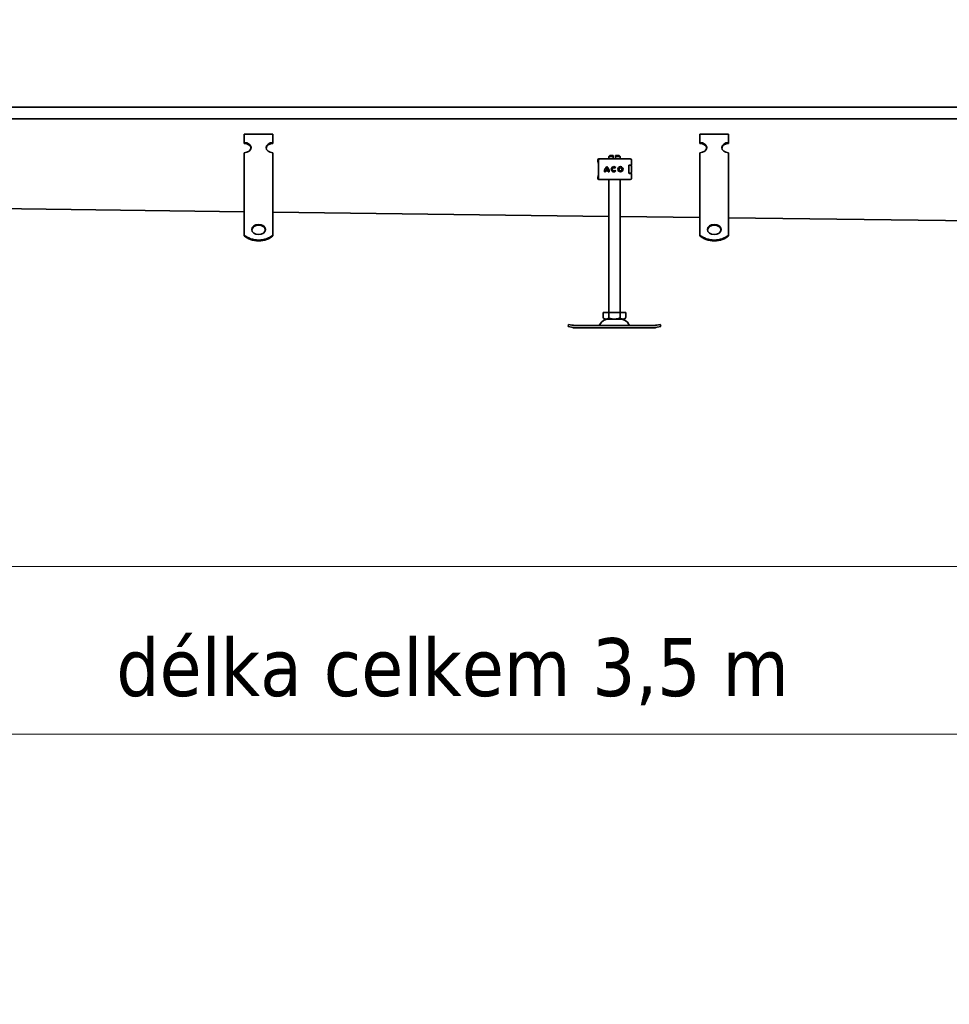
# Model space of a CAD drawing. Header units: millimetres. Extents: x -300186 to 535164, y -28581 to 763383.
# Tile 197 of 256: x 6220 to 7030, y 139014 to 139871. Entities that reach past the tile are written whole.
import ezdxf

# ---------------------------------------------------------------- set-up
doc = ezdxf.new("R2010")
doc.units = ezdxf.units.MM
doc.header["$LTSCALE"] = 10
doc.header["$PDSIZE"] = -4
doc.layers.add('Dimension (ISO)', color=5, linetype='Continuous', lineweight=9, true_color=0x0000ff)
doc.layers.add('Visible (ISO)', color=7, linetype='Continuous', lineweight=35)
doc.styles.add('Note Text (ISO)', font='tahoma.ttf')
doc.dimstyles.new('Default (ISO)', dxfattribs={"dimscale": 14.410965, "dimtxt": 3.5, "dimasz": 3.5, "dimexe": 1.5, "dimexo": 0, "dimgap": 1, "dimtad": 1, "dimrnd": 1e-08, "dimtxsty": 'Note Text (ISO)', "dimcen": 0.09, "dimdle": 10, "dimclrd": 256, "dimclre": 256, "dimclrt": 256, "dimazin": 2, "dimtfac": 1.001486, "dimtmove": 0, "dimatfit": 3, "dimfxl": 1, "dimtolj": 1, "dimlwd": -1, "dimlwe": -1, "dimarcsym": 0})

# ---------------------------------------------------------------- blocks, each defined once
blk = doc.blocks.new('_OBLIQUE')
at = {"color": 0, "linetype": 'ByBlock'}
blk.add_line((-0.5, -0.5), (0.5, 0.5), dxfattribs=at)
blk = doc.blocks.new('*D1147')
at = {"layer": 'Defpoints', "color": 0, "lineweight": -3, "transparency": 16777216}
for p in [(4739.07, 139724.78), (8459.13, 139248.71), (8459.13, 139247.6)]:
    blk.add_point(p, dxfattribs=at)
at = {"layer": 'Dimension (ISO)', "color": 0, "transparency": 16777216}
for p, q in [((8459.13, 139247.6), (8459.13, 139320.77)), ((4739.07, 139263.12), (4739.07, 139176.66)), ((4710.25, 139248.71), (8487.95, 139248.71)), ((4739.07, 139248.71), (4710.25, 139248.71)), ((4767.89, 139248.71), (4796.72, 139248.71)), ((8430.31, 139248.71), (8401.49, 139248.71)), ((8459.13, 139248.71), (8487.95, 139248.71))]:
    blk.add_line(p, q, dxfattribs=at)
at = {"layer": 'Dimension (ISO)', "color": 0, "transparency": 16777216, "xscale": 50.43837590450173, "yscale": 50.43837590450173, "zscale": 50.43837590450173}
for p, rotation in [((4739.07, 139248.71), 270), ((8459.13, 139248.71), 90)]:
    blk.add_blockref('_OBLIQUE', p, dxfattribs=dict(at, rotation=rotation))
at = {"layer": 'Dimension (ISO)', "color": 0, "transparency": 16777216, "insert": (6304.55, 139332.43), "char_height": 50.4384, "attachment_point": 1, "style": 'Note Text (ISO)'}
blk.add_mtext('\\A1;délka celkem 3,5 m', dxfattribs=at)
blk = doc.blocks.new('*D1148')
at = {"layer": 'Defpoints', "color": 0, "lineweight": -3, "transparency": 16777216}
for p in [(4740.57, 139871.02), (7115.57, 139727.03), (7115.57, 139394.95)]:
    blk.add_point(p, dxfattribs=at)
at = {"layer": 'Dimension (ISO)', "color": 0, "transparency": 16777216}
for p, q in [((4740.57, 139409.36), (4740.57, 139322.9)), ((7115.57, 139409.36), (7115.57, 139322.9)), ((4711.75, 139394.95), (7144.39, 139394.95)), ((4740.57, 139394.95), (4711.75, 139394.95)), ((4769.39, 139394.95), (4798.22, 139394.95)), ((7086.75, 139394.95), (7057.93, 139394.95)), ((7115.57, 139394.95), (7144.39, 139394.95))]:
    blk.add_line(p, q, dxfattribs=at)
at = {"layer": 'Dimension (ISO)', "color": 0, "transparency": 16777216, "xscale": 50.43837590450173, "yscale": 50.43837590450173, "zscale": 50.43837590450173}
for p, rotation in [((4740.57, 139394.95), 270), ((7115.57, 139394.95), 90)]:
    blk.add_blockref('_OBLIQUE', p, dxfattribs=dict(at, rotation=rotation))
at = {"layer": 'Dimension (ISO)', "color": 0, "transparency": 16777216, "insert": (5847.06, 139473.35), "char_height": 50.438, "attachment_point": 1, "style": 'Note Text (ISO)'}
blk.add_mtext('\\A1;1,650', dxfattribs=at)

msp = doc.modelspace()

# ---------------------------------------------------------------- linework, layer by layer
at = {"layer": 'Visible (ISO)'}
for p, q in [((4740.571, 139794.779), (7103.571, 139794.779)), ((7100.571, 139784.779), (4727.071, 139784.779)), ((6416.071, 139771.299), (6441.071, 139771.299)), ((6416.071, 139763.986), (6416.071, 139771.299)), ((6441.071, 139763.986), (6441.071, 139771.299)), ((6813.071, 139771.299), (6838.071, 139771.299)), ((6813.071, 139763.986), (6813.071, 139771.299)), ((6838.071, 139763.986), (6838.071, 139771.299)), ((6416.071, 139763.304), (6416.071, 139763.986)), ((6441.071, 139763.986), (6441.071, 139763.304)), ((6813.071, 139763.304), (6813.071, 139763.986)), ((6838.071, 139763.986), (6838.071, 139763.304)), ((6416.071, 139740.596), (6416.071, 139755.209)), ((6441.071, 139740.596), (6441.071, 139755.209)), ((6734.491, 139752.779), (6733.571, 139751.859)), ((6734.491, 139752.779), (6737.571, 139752.779)), ((6739.571, 139752.779), (6742.651, 139752.779)), ((6742.651, 139752.779), (6743.571, 139751.859)), ((6813.071, 139740.596), (6813.071, 139755.209)), ((6838.071, 139740.596), (6838.071, 139755.209)), ((6724.114, 139748.185), (6724.114, 139748.779)), ((6724.571, 139743.779), (6724.571, 139741.831)), ((6724.768, 139732.779), (6724.768, 139748.779)), ((6725.114, 139749.779), (6725.222, 139749.779)), ((6725.768, 139749.779), (6725.222, 139749.779)), ((6725.768, 139749.779), (6725.812, 139749.779)), ((6725.812, 139749.779), (6727.934, 139749.779)), ((6727.934, 139749.779), (6728.783, 139749.779)), ((6747.008, 139749.779), (6728.783, 139749.779)), ((6737.571, 139751.859), (6733.571, 139751.859)), ((6733.571, 139749.779), (6733.571, 139751.859)), ((6737.571, 139749.779), (6737.571, 139751.859)), ((6739.571, 139751.859), (6739.571, 139749.779)), ((6743.571, 139751.859), (6739.571, 139751.859)), ((6743.571, 139749.779), (6743.571, 139751.859)), ((6747.008, 139749.779), (6747.651, 139749.779)), ((6747.651, 139749.779), (6751.609, 139749.779)), ((6751.34, 139744.279), (6751.735, 139744.279)), ((6752.557, 139744.379), (6751.587, 139744.379)), ((6751.609, 139749.779), (6752.338, 139749.779)), ((6751.735, 139744.279), (6752.338, 139744.279)), ((6753.338, 139744.379), (6752.557, 139744.379)), ((6753.338, 139744.379), (6753.338, 139748.779)), ((6416.071, 139739.167), (6416.071, 139740.596)), ((6416.071, 139739.045), (6416.071, 139739.167)), ((6416.071, 139739.045), (6416.071, 139732.322)), ((6441.071, 139739.167), (6441.071, 139740.596)), ((6441.071, 139739.045), (6441.071, 139739.167)), ((6441.071, 139739.045), (6441.071, 139732.322)), ((6724.571, 139741.831), (6724.571, 139739.728)), ((6724.571, 139739.728), (6724.571, 139737.779)), ((6730.713, 139738.526), (6729.807, 139738.526)), ((6733.094, 139739.344), (6730.774, 139739.344)), ((6731.012, 139740.249), (6732.857, 139740.249)), ((6734.061, 139738.526), (6733.156, 139738.526)), ((6739.878, 139742.155), (6739.153, 139741.612)), ((6739.189, 139739.994), (6739.934, 139739.479)), ((6750.988, 139743.379), (6750.988, 139738.179)), ((6751.735, 139737.279), (6751.34, 139737.279)), ((6752.557, 139737.179), (6751.587, 139737.179)), ((6752.338, 139737.279), (6751.735, 139737.279)), ((6753.338, 139737.179), (6752.557, 139737.179)), ((6753.338, 139738.279), (6753.338, 139743.279)), ((6753.338, 139732.779), (6753.338, 139737.179)), ((6813.071, 139739.167), (6813.071, 139740.596)), ((6813.071, 139739.045), (6813.071, 139739.167)), ((6813.071, 139739.045), (6813.071, 139732.322)), ((6838.071, 139739.167), (6838.071, 139740.596)), ((6838.071, 139739.045), (6838.071, 139739.167)), ((6838.071, 139739.045), (6838.071, 139732.322)), ((6416.071, 139728.824), (6416.071, 139732.322)), ((6416.071, 139724.17), (6416.071, 139728.824)), ((6441.071, 139728.824), (6441.071, 139732.322)), ((6441.071, 139724.17), (6441.071, 139728.824)), ((6724.114, 139732.779), (6724.114, 139733.373)), ((6725.222, 139731.779), (6725.114, 139731.779)), ((6725.222, 139731.779), (6725.768, 139731.779)), ((6725.812, 139731.779), (6725.768, 139731.779)), ((6727.934, 139731.779), (6725.812, 139731.779)), ((6728.783, 139731.779), (6727.934, 139731.779)), ((6728.783, 139731.779), (6747.008, 139731.779)), ((6733.571, 139616.079), (6733.571, 139731.779)), ((6743.571, 139616.079), (6743.571, 139731.779)), ((6747.651, 139731.779), (6747.008, 139731.779)), ((6751.609, 139731.779), (6747.651, 139731.779)), ((6752.338, 139731.779), (6751.609, 139731.779)), ((6813.071, 139728.824), (6813.071, 139732.322)), ((6813.071, 139724.17), (6813.071, 139728.824)), ((6838.071, 139728.824), (6838.071, 139732.322)), ((6838.071, 139724.17), (6838.071, 139728.824)), ((6416.071, 139724.048), (6416.071, 139724.17)), ((6416.071, 139724.048), (6416.071, 139717.325)), ((6441.071, 139724.048), (6441.071, 139724.17)), ((6441.071, 139724.048), (6441.071, 139717.325)), ((6813.071, 139724.048), (6813.071, 139724.17)), ((6813.071, 139724.048), (6813.071, 139717.325)), ((6838.071, 139724.048), (6838.071, 139724.17)), ((6838.071, 139724.048), (6838.071, 139717.325)), ((6416.071, 139713.827), (6416.071, 139717.325)), ((6416.071, 139709.173), (6416.071, 139713.827)), ((6441.071, 139713.827), (6441.071, 139717.325)), ((6441.071, 139709.173), (6441.071, 139713.827)), ((6813.071, 139713.827), (6813.071, 139717.325)), ((6813.071, 139709.173), (6813.071, 139713.827)), ((6838.071, 139713.827), (6838.071, 139717.325)), ((6838.071, 139709.173), (6838.071, 139713.827)), ((6416.071, 139703.774), (6044.071, 139708.475)), ((6416.071, 139709.051), (6416.071, 139709.173)), ((6416.071, 139709.051), (6416.071, 139702.328)), ((6416.071, 139698.83), (6416.071, 139702.328)), ((6441.071, 139709.051), (6441.071, 139709.173)), ((6441.071, 139709.051), (6441.071, 139702.328)), ((6733.571, 139699.762), (6441.071, 139703.458)), ((6441.071, 139698.83), (6441.071, 139702.328)), ((6813.071, 139709.051), (6813.071, 139709.173)), ((6813.071, 139709.051), (6813.071, 139702.328)), ((6813.071, 139698.83), (6813.071, 139702.328)), ((6838.071, 139709.051), (6838.071, 139709.173)), ((6838.071, 139709.051), (6838.071, 139702.328)), ((6838.071, 139698.83), (6838.071, 139702.328)), ((6416.071, 139695.604), (6416.071, 139698.83)), ((6416.071, 139683.546), (6416.071, 139695.604)), ((6441.071, 139695.604), (6441.071, 139698.83)), ((6441.071, 139683.546), (6441.071, 139695.604)), ((6813.071, 139698.757), (6743.571, 139699.636)), ((6813.071, 139695.604), (6813.071, 139698.83)), ((6813.071, 139683.546), (6813.071, 139695.604)), ((6838.071, 139695.604), (6838.071, 139698.83)), ((7065.071, 139695.573), (6838.071, 139698.441)), ((6838.071, 139683.546), (6838.071, 139695.604)), ((6416.071, 139682.864), (6416.071, 139683.546)), ((6441.071, 139683.546), (6441.071, 139682.864)), ((6813.071, 139682.864), (6813.071, 139683.546)), ((6838.071, 139683.546), (6838.071, 139682.864)), ((6728.756, 139611.979), (6728.756, 139616.079)), ((6728.756, 139616.079), (6733.664, 139616.079)), ((6733.664, 139611.979), (6733.664, 139616.079)), ((6733.664, 139616.079), (6743.479, 139616.079)), ((6743.479, 139611.979), (6743.479, 139616.079)), ((6743.479, 139616.079), (6748.386, 139616.079)), ((6748.386, 139611.979), (6748.386, 139616.079)), ((6730.456, 139610.279), (6746.686, 139610.279)), ((6698.271, 139603.69), (6698.653, 139605.653)), ((6698.271, 139603.69), (6701.216, 139603.118)), ((6701.598, 139605.081), (6698.653, 139605.653)), ((6702.356, 139602.896), (6701.216, 139603.118)), ((6701.598, 139605.081), (6702.738, 139604.859)), ((6703.571, 139604.779), (6773.571, 139604.779)), ((6773.571, 139602.779), (6703.571, 139602.779)), ((6774.405, 139604.859), (6775.545, 139605.081)), ((6775.926, 139603.118), (6774.787, 139602.896)), ((6778.49, 139605.653), (6775.545, 139605.081)), ((6775.926, 139603.118), (6778.871, 139603.69)), ((6778.871, 139603.69), (6778.49, 139605.653))]:
    msp.add_line(p, q, dxfattribs=at)
for radius in [2.253, 1.348]:
    msp.add_circle((6743.823, 139740.779), radius, dxfattribs=at)
for centre, radius, start, end in [((6725.114, 139748.779), 1, 90, 180), ((6727.571, 139743.779), 3, 159.137485, 180), ((6725.768, 139748.779), 1, 90, 180), ((6752.338, 139748.779), 1, 0, 90), ((6752.338, 139743.279), 1, 0, 90), ((6749.571, 139743.779), 3, 9.225411, 11.536959), ((6727.571, 139737.779), 3, 180, 200.862515), ((6735.58, 139738.569), 5.773, 129.166063, 180.429957), ((6735.58, 139738.569), 4.868, 170.836607, 180.509909), ((6735.58, 139738.569), 4.868, 138.504693, 159.806036), ((6728.288, 139738.569), 5.773, 359.570042, 50.833935), ((6728.288, 139738.569), 4.868, 20.193964, 41.495307), ((6728.288, 139738.569), 4.868, 359.490086, 9.163389), ((6738.093, 139740.779), 2.253, 37.619364, 324.766933), ((6738.093, 139740.779), 1.348, 38.142288, 324.411935), ((6752.338, 139738.279), 1, 270, 0), ((6749.571, 139737.779), 3, 348.463041, 350.774589), ((6725.114, 139732.779), 1, 180, 270), ((6725.768, 139732.779), 1, 180, 270), ((6752.338, 139732.779), 1, 270, 0), ((6733.571, 139601.665), 8.614, 90, 152.859131), ((6730.456, 139611.979), 1.7, 180, 270), ((6743.571, 139601.665), 8.614, 27.140869, 90), ((6746.686, 139611.979), 1.7, 270, 0), ((6703.571, 139609.149), 6.37, 259, 270), ((6703.571, 139609.149), 4.37, 259, 270), ((6724.571, 139606.279), 1.5, 270, 332.859131), ((6752.571, 139606.279), 1.5, 207.140869, 270), ((6773.571, 139609.149), 4.37, 270, 281), ((6773.571, 139609.149), 6.37, 270, 281)]:
    msp.add_arc(centre, radius, start, end, dxfattribs=at)
for centre, major_axis, start_param, end_param in [((6416.071, 139759.597), (6, 0), 4.712389, 7.8539816), ((6416.071, 139758.915), (6, 0), 0.077788, 1.5707963), ((6441.071, 139759.597), (-6, 0), 4.712389, 7.8539816), ((6441.071, 139758.915), (-6, 0), 4.712389, 6.2053973), ((6813.071, 139759.597), (6, 0), 4.712389, 7.8539816), ((6813.071, 139758.915), (6, 0), 0.077788, 1.5707963), ((6838.071, 139759.597), (-6, 0), 4.712389, 7.8539816), ((6838.071, 139758.915), (-6, 0), 4.712389, 6.2053973), ((6428.571, 139690.85), (16, 0), 3.8157232, 5.6090548), ((6428.571, 139687.608), (6, 0), 0.077788, 3.0638046), ((6825.571, 139690.85), (16, 0), 3.8157232, 5.6090548), ((6825.571, 139687.608), (6, 0), 0.077788, 3.0638046), ((6428.571, 139690.168), (-16, 0), 0.6741305, 2.4674621), ((6825.571, 139690.168), (-16, 0), 0.6741305, 2.4674621)]:
    msp.add_ellipse(centre, major_axis=major_axis, ratio=0.7313537, start_param=start_param, end_param=end_param, dxfattribs=at)
for centre in [(6428.571, 139688.29), (6825.571, 139688.29)]:
    msp.add_ellipse(centre, major_axis=(6, 0), ratio=0.7313537, dxfattribs=at)
for points in [[(6737.571, 139751.859), (6737.571, 139752.368), (6737.571, 139752.779)], [(6739.571, 139752.779), (6739.571, 139752.368), (6739.571, 139751.859)]]:
    msp.add_rational_spline(points, [1, 1.0054431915, 1], degree=2, dxfattribs=at)
for points in [[(6724.115, 139748.185), (6724.115, 139748.185), (6724.115, 139748.184), (6724.115, 139748.183)], [(6724.768, 139739.305), (6724.747, 139739.326), (6724.724, 139739.35), (6724.696, 139739.385)], [(6724.115, 139733.375), (6724.115, 139733.374), (6724.115, 139733.374), (6724.115, 139733.373)]]:
    msp.add_open_spline(points, degree=3, dxfattribs=at)
for points, knots in [([(6724.768, 139745.001), (6724.716, 139745.235), (6724.665, 139745.455), (6724.485, 139746.196), (6724.367, 139746.643), (6724.181, 139747.459), (6724.115, 139747.825), (6724.115, 139748.183)], [0.12227913, 0.12227913, 0.12227913, 0.12227913, 0.21796147, 0.21796147, 0.46459266, 0.46459266, 0.73120499, 0.73120499, 0.73120499, 0.73120499]), ([(6724.228, 139748.647), (6724.228, 139748.646), (6724.228, 139748.645), (6724.244, 139748.406), (6724.361, 139748.161), (6724.584, 139747.974)], [-0.051511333, -0.051511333, -0.051511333, -0.051511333, -0.051262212, -0.051262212, -0.000054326, -0.000054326, -0.000054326, -0.000054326]), ([(6724.619, 139748.333), (6724.385, 139748.42), (6724.255, 139748.535), (6724.228, 139748.646), (6724.228, 139748.646), (6724.228, 139748.647)], [0, 0, 0, 0, 0.051262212, 0.051262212, 0.051511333, 0.051511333, 0.051511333, 0.051511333]), ([(6751.587, 139744.379), (6751.517, 139744.379), (6751.439, 139744.353), (6751.291, 139744.245), (6751.22, 139744.163), (6751.113, 139743.981), (6751.067, 139743.874), (6751.004, 139743.636), (6750.988, 139743.504), (6750.988, 139743.379)], [-0.16314419, -0.16314419, -0.16314419, -0.16314419, -0.11914762, -0.11914762, -0.07515106, -0.07515106, -0.03757553, -0.03757553, 0, 0, 0, 0]), ([(6724.115, 139733.375), (6724.115, 139733.732), (6724.18, 139734.096), (6724.358, 139734.876), (6724.464, 139735.281), (6724.641, 139736.004), (6724.705, 139736.271), (6724.768, 139736.557)], [0, 0, 0, 0, 0.26537215, 0.26537215, 0.49185288, 0.49185288, 0.60888114, 0.60888114, 0.60888114, 0.60888114]), ([(6724.571, 139741.831), (6724.571, 139741.886), (6724.581, 139741.942), (6724.613, 139742.04), (6724.635, 139742.084), (6724.67, 139742.14), (6724.683, 139742.158), (6724.696, 139742.173)], [0, 0, 0, 0, 0.017726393, 0.017726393, 0.034885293, 0.034885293, 0.045021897, 0.045021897, 0.045021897, 0.045021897]), ([(6724.696, 139739.385), (6724.684, 139739.399), (6724.672, 139739.416), (6724.638, 139739.468), (6724.617, 139739.509), (6724.587, 139739.596), (6724.576, 139739.642), (6724.572, 139739.702), (6724.571, 139739.715), (6724.571, 139739.728)], [0, 0, 0, 0, 0.009565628, 0.009565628, 0.025945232, 0.025945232, 0.040932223, 0.040932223, 0.045063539, 0.045063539, 0.045063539, 0.045063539]), ([(6724.696, 139742.173), (6724.719, 139742.202), (6724.739, 139742.224), (6724.761, 139742.246), (6724.764, 139742.249), (6724.768, 139742.253)], [0, 0, 0, 0, 0.019146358, 0.019146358, 0.023107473, 0.023107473, 0.023107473, 0.023107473]), ([(6750.988, 139738.179), (6750.988, 139738.054), (6751.004, 139737.922), (6751.067, 139737.684), (6751.113, 139737.577), (6751.22, 139737.395), (6751.291, 139737.313), (6751.439, 139737.205), (6751.517, 139737.179), (6751.587, 139737.179)], [-0.64572889, -0.64572889, -0.64572889, -0.64572889, -0.60815336, -0.60815336, -0.57057783, -0.57057783, -0.52658126, -0.52658126, -0.4825847, -0.4825847, -0.4825847, -0.4825847]), ([(6724.585, 139733.585), (6724.361, 139733.398), (6724.244, 139733.152), (6724.228, 139732.913), (6724.228, 139732.912), (6724.228, 139732.911)], [-0.051262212, -0.051262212, -0.051262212, -0.051262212, 0, 0, 0.000249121, 0.000249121, 0.000249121, 0.000249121]), ([(6724.228, 139732.911), (6724.228, 139732.912), (6724.228, 139732.912), (6724.255, 139733.023), (6724.385, 139733.138), (6724.619, 139733.225)], [-0.000249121, -0.000249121, -0.000249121, -0.000249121, 0, 0, 0.051262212, 0.051262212, 0.051262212, 0.051262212]), ([(6728.756, 139611.979), (6728.756, 139611.848), (6728.776, 139611.696), (6728.842, 139611.424), (6728.91, 139611.268), (6729.084, 139610.975), (6729.235, 139610.824), (6729.643, 139610.526), (6729.957, 139610.434), (6730.594, 139610.334), (6730.917, 139610.323), (6731.21, 139610.323), (6731.504, 139610.323), (6731.826, 139610.334), (6732.463, 139610.434), (6732.778, 139610.526), (6733.186, 139610.824), (6733.337, 139610.975), (6733.51, 139611.268), (6733.578, 139611.424), (6733.645, 139611.696), (6733.664, 139611.848), (6733.664, 139611.979)], [-0.5276848, -0.5276848, -0.5276848, -0.5276848, -0.4884863, -0.4884863, -0.4367574, -0.4367574, -0.3522985, -0.3522985, -0.1761492, -0.1761492, 0, 0, 0, 0.1761492, 0.1761492, 0.3522985, 0.3522985, 0.4367574, 0.4367574, 0.4884863, 0.4884863, 0.5276848, 0.5276848, 0.5276848, 0.5276848]), ([(6733.664, 139611.979), (6733.664, 139611.848), (6733.702, 139611.696), (6733.836, 139611.424), (6733.971, 139611.268), (6734.319, 139610.975), (6734.62, 139610.824), (6735.436, 139610.526), (6736.065, 139610.434), (6737.339, 139610.334), (6737.984, 139610.323), (6738.571, 139610.323), (6739.159, 139610.323), (6739.804, 139610.334), (6741.078, 139610.434), (6741.706, 139610.526), (6742.522, 139610.824), (6742.824, 139610.975), (6743.171, 139611.268), (6743.307, 139611.424), (6743.44, 139611.696), (6743.479, 139611.848), (6743.479, 139611.979)], [-0.5276848, -0.5276848, -0.5276848, -0.5276848, -0.4884863, -0.4884863, -0.4367574, -0.4367574, -0.3522985, -0.3522985, -0.1761492, -0.1761492, 0, 0, 0, 0.1761492, 0.1761492, 0.3522985, 0.3522985, 0.4367574, 0.4367574, 0.4884863, 0.4884863, 0.5276848, 0.5276848, 0.5276848, 0.5276848]), ([(6743.479, 139611.979), (6743.479, 139611.848), (6743.498, 139611.696), (6743.565, 139611.424), (6743.633, 139611.268), (6743.806, 139610.975), (6743.957, 139610.824), (6744.365, 139610.526), (6744.679, 139610.434), (6745.316, 139610.334), (6745.639, 139610.323), (6745.933, 139610.323), (6746.226, 139610.323), (6746.549, 139610.334), (6747.186, 139610.434), (6747.5, 139610.526), (6747.908, 139610.824), (6748.059, 139610.975), (6748.233, 139611.268), (6748.3, 139611.424), (6748.367, 139611.696), (6748.386, 139611.848), (6748.386, 139611.979)], [-0.5276848, -0.5276848, -0.5276848, -0.5276848, -0.4884863, -0.4884863, -0.4367574, -0.4367574, -0.3522985, -0.3522985, -0.1761492, -0.1761492, 0, 0, 0, 0.1761492, 0.1761492, 0.3522985, 0.3522985, 0.4367574, 0.4367574, 0.4884863, 0.4884863, 0.5276848, 0.5276848, 0.5276848, 0.5276848])]:
    msp.add_open_spline(points, degree=3, knots=knots, dxfattribs=at)

# ---------------------------------------------------------------- dimensions: what is measured, and where the dimension line sits
at = {"layer": 'Dimension (ISO)', "color": 0}
for base, p1, p2, text, picture, middle in [((7115.571, 139394.952), (4740.571, 139871.018), (7115.571, 139727.029), '1,650', '*D1148', (5928.071, 139394.952)), ((8459.13, 139248.713), (4739.071, 139724.779), (8459.13, 139247.598), 'délka celkem 3,5 m', '*D1147', (6599.101, 139248.713))]:
    dim = msp.add_linear_dim(base=base, p1=p1, p2=p2, text=text, dimstyle='Default (ISO)', override={"dimexe": 5, "dimblk1": 'OBLIQUE', "dimblk2": 'OBLIQUE', "dimsah": 1, "dimdle": 2, "dimclrd": 0, "dimclre": 0, "dimclrt": 0, "dimtofl": 0, "dimatfit": 1, "dimfxlon": 1}, dxfattribs=at)
    dim.commit()
    dim.dimension.update_dxf_attribs({"geometry": picture, "text_midpoint": middle, "dimtype": 160})

doc.saveas('drawing.dxf')
